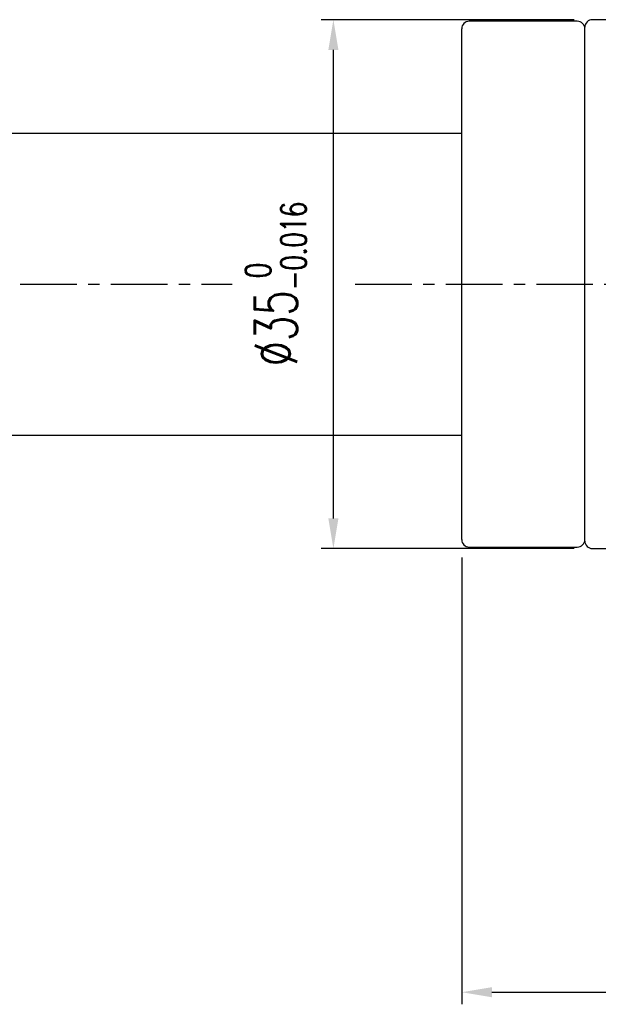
# Model space of a CAD drawing. Header units: millimetres. Extents: x -52 to 340, y -61 to 93.
# Tile 54 of 101: x 154 to 193, y -48 to 18. Entities that reach past the tile are written whole.
import ezdxf

# ---------------------------------------------------------------- set-up
doc = ezdxf.new("R2010")
doc.units = ezdxf.units.MM
doc.linetypes.add('CENTER', pattern=[2, 1.25, -0.25, 0.25, -0.25])
for name, color, linetype in [('CL', 1, 'CENTER'), ('DIM', 4, 'Continuous'), ('OUT', 3, 'Continuous')]:
    doc.layers.add(name, color=color, linetype=linetype)
doc.styles.add('DIM-7', font='SIMPLEX.shx', dxfattribs={"width": 0.7, "bigfont": 'chineset.shx'})
doc.dimstyles.new('CNS', dxfattribs={"dimtxt": 3.5, "dimasz": 2.5, "dimexe": 1, "dimexo": 1.5, "dimgap": 0.09, "dimtad": 0, "dimdsep": 46, "dimtxsty": 'DIM-7', "dimcen": 0.09, "dimclrd": 1, "dimclre": 1, "dimclrt": 4, "dimadec": 0, "dimazin": 0, "dimtfac": 1, "dimtix": 1, "dimtmove": 2, "dimatfit": 3, "dimfxl": 1, "dimtvp": 0.971429, "dimtolj": 1, "dimarcsym": 0})

# ---------------------------------------------------------------- blocks, each defined once
blk = doc.blocks.new('*D14')
at = {"layer": 'DEFPOINTS', "color": 0}
for p in [(175.005, 17.5), (192.15, 17.5), (192.15, -17.5)]:
    blk.add_point(p, dxfattribs=at)
at = {"layer": 'DIM', "color": 0, "lineweight": -2}
for p, q in [((190.95, 17.5), (174.205, 17.5)), ((175.005, -15.5), (175.005, 15.5)), ((190.95, -17.5), (174.205, -17.5))]:
    blk.add_line(p, q, dxfattribs=at)
at = {"layer": 'DIM', "color": 0}
for points in [[(174.672, 15.5), (175.338, 15.5), (175.005, 17.5)], [(174.672, -15.5), (175.338, -15.5), (175.005, -17.5)]]:
    blk.add_solid(points, dxfattribs=at)
at = {"layer": 'DIM', "color": 0, "insert": (171.197, 0), "char_height": 2.8, "attachment_point": 5, "rotation": 90, "style": 'DIM-7'}
blk.add_mtext('\\A1;%%C35{\\H1.680000;\\S 0^ -0.016;}', dxfattribs=at)
blk = doc.blocks.new('*D17')
at = {"layer": 'DEFPOINTS', "color": 0}
for p in [(183.5, -16.9), (239.5, -28.5), (239.5, -46.857)]:
    blk.add_point(p, dxfattribs=at)
at = {"layer": 'DIM', "color": 7, "lineweight": -2}
for p, q in [((183.5, -18.1), (183.5, -47.657)), ((239.5, -29.7), (239.5, -47.657)), ((185.5, -46.857), (237.5, -46.857))]:
    blk.add_line(p, q, dxfattribs=at)
at = {"layer": 'DIM', "color": 7}
for points in [[(185.5, -46.524), (185.5, -47.191), (183.5, -46.857)], [(237.5, -46.524), (237.5, -47.191), (239.5, -46.857)]]:
    blk.add_solid(points, dxfattribs=at)
at = {"layer": 'DIM', "color": 7, "insert": (211.5, -44.137), "char_height": 2.8, "attachment_point": 5, "style": 'DIM-7'}
blk.add_mtext('\\A1;56', dxfattribs=at)

msp = doc.modelspace()

# ---------------------------------------------------------------- linework, layer by layer
at = {"layer": 'CL', "color": 0, "ltscale": 3}
for p, q in [((154.265, 0), (168.305, 0)), ((176.44, 0), (243.5, 0))]:
    msp.add_line(p, q, dxfattribs=at)
at = {"layer": 'OUT', "color": 7, "linetype": 'Continuous'}
for p, q in [((191.15, 17.4), (184, 17.4)), ((183.5, 0), (183.5, 16.9)), ((191.65, 0), (191.65, 16.9)), ((183.5, -16.9), (183.5, 0)), ((191.65, -16.9), (191.65, 0)), ((184, -17.4), (191.15, -17.4))]:
    msp.add_line(p, q, dxfattribs=at)
at = {"layer": 'OUT', "color": 7}
for p, q in [((191.65, -17), (191.65, 17)), ((210.634, 17.5), (192.15, 17.5)), ((133.5, 10), (183.5, 10)), ((133.5, -10), (183.5, -10)), ((192.15, -17.5), (210.634, -17.5))]:
    msp.add_line(p, q, dxfattribs=at)
at = {"layer": 'OUT', "color": 7, "linetype": 'Continuous'}
for centre, start, end in [((184, 16.9), 90, 180), ((191.15, 16.9), 0, 90), ((184, -16.9), 180, 270), ((191.15, -16.9), 270, 0)]:
    msp.add_arc(centre, 0.5, start, end, dxfattribs=at)
at = {"layer": 'OUT', "color": 7}
for centre, start, end in [((192.15, 17), 90, 180), ((192.15, -17), 180, 270)]:
    msp.add_arc(centre, 0.5, start, end, dxfattribs=at)

# ---------------------------------------------------------------- dimensions: what is measured, and where the dimension line sits
at = {"layer": 'DIM', "color": 0}
dim = msp.add_linear_dim(base=(175.005, 17.5), p1=(192.15, -17.5), p2=(192.15, 17.5), angle=90, text='%%C<>', dimstyle='CNS', override={"dimscale": 0.8, "dimclrd": 0, "dimclre": 0, "dimclrt": 0, "dimtol": 1, "dimtm": 0.016, "dimtfac": 0.6, "dimtdec": 3}, dxfattribs=at)
dim.commit()
dim.dimension.update_dxf_attribs({"geometry": '*D14', "text_midpoint": (171.197, 0)})
at = {"layer": 'DIM', "color": 7}
dim = msp.add_linear_dim(base=(239.5, -46.857), p1=(183.5, -16.9), p2=(239.5, -28.5), dimstyle='CNS', override={"dimscale": 0.8, "dimclrd": 7, "dimclre": 7, "dimclrt": 7}, dxfattribs=at)
dim.commit()
dim.dimension.update_dxf_attribs({"geometry": '*D17', "text_midpoint": (211.5, -44.137)})

doc.saveas('drawing.dxf')
